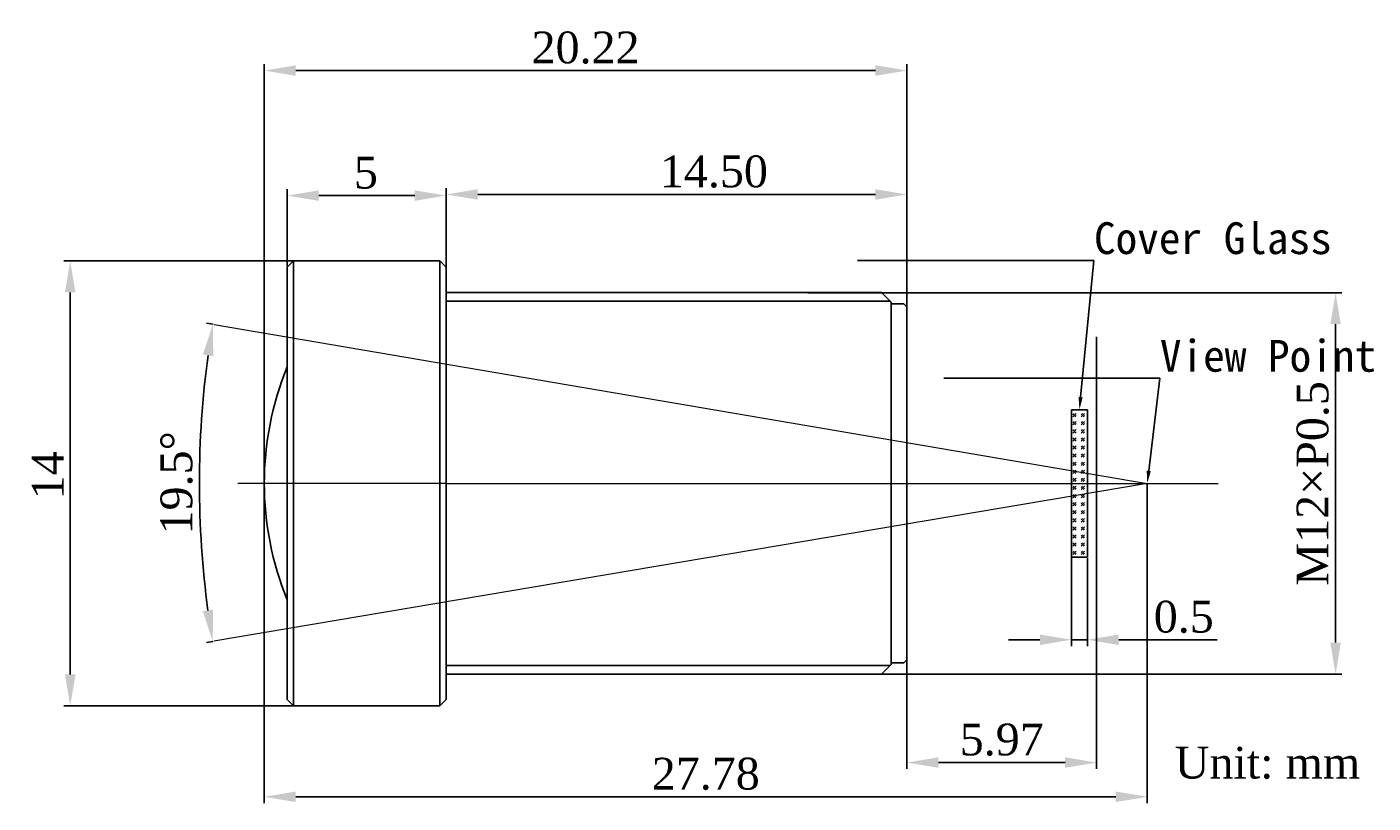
# Model space of a CAD drawing. Header units: millimetres. Extents: x 323.2 to 365.6, y 562.3 to 586.8.
import ezdxf
from ezdxf import colors
from ezdxf.entities.mleader import LeaderData, LeaderLine
from ezdxf.math import Vec2, Vec3

# ---------------------------------------------------------------- set-up
doc = ezdxf.new("R2010")
doc.units = ezdxf.units.MM
for name, color, linetype in [('1', 7, 'Continuous'), ('302', 191, 'Continuous'), ('501', 3, 'Continuous'), ('502', 121, 'Continuous'), ('7', 220, 'Continuous'), ('图框', 7, 'Continuous')]:
    doc.layers.add(name, color=color, linetype=linetype)
doc.layers.add('标注', color=7, linetype='Continuous', lineweight=9)
doc.styles.add('TXT', font='times.ttf', dxfattribs={"height": 1})
doc.dimstyles.new('hik1', dxfattribs={"dimscale": 0.33, "dimtxt": 1, "dimasz": 3, "dimexe": 0.6, "dimexo": 0.1, "dimtad": 1, "dimdec": 3, "dimdsep": 46, "dimtxsty": 'TXT', "dimcen": 2.5, "dimadec": 3, "dimazin": 2, "dimtm": 1e-09, "dimtfac": 1, "dimtdec": 3, "dimtmove": 0, "dimatfit": 3, "dimfxl": 1, "dimtolj": 1, "dimarcsym": 0})

# ---------------------------------------------------------------- blocks, each defined once
blk = doc.blocks.new('*D3')
at = {"layer": 'Defpoints', "color": 0, "ltscale": 0.1, "transparency": 16777216}
for p in [(324.59, 579.4), (332.097, 579.4), (332.164, 565.4)]:
    blk.add_point(p, dxfattribs=at)
at = {"layer": '图框', "color": 0, "lineweight": -2, "ltscale": 0.1, "transparency": 16777216}
for p, q in [((332.064, 579.4), (324.392, 579.4)), ((324.59, 566.39), (324.59, 578.41)), ((332.131, 565.4), (324.392, 565.4))]:
    blk.add_line(p, q, dxfattribs=at)
at = {"layer": '图框', "color": 0, "ltscale": 0.1, "transparency": 16777216}
for points in [[(324.425, 578.41), (324.755, 578.41), (324.59, 579.4)], [(324.425, 566.39), (324.755, 566.39), (324.59, 565.4)]]:
    blk.add_solid(points, dxfattribs=at)
at = {"layer": '图框', "color": 0, "ltscale": 0.1, "transparency": 16777216, "insert": (323.884, 572.651), "char_height": 1, "attachment_point": 5, "rotation": 90, "style": 'TXT'}
blk.add_mtext('\\A1;14', dxfattribs=at)
blk = doc.blocks.new('*D4')
at = {"layer": 'Defpoints', "color": 0, "ltscale": 0.1, "transparency": 16777216}
for p in [(347.766, 578.4), (347.384, 566.4), (364.402, 566.4)]:
    blk.add_point(p, dxfattribs=at)
at = {"layer": '图框', "color": 0, "lineweight": -2, "ltscale": 0.1, "transparency": 16777216}
for p, q in [((347.799, 578.4), (364.6, 578.4)), ((364.402, 577.41), (364.402, 567.39)), ((347.417, 566.4), (364.6, 566.4))]:
    blk.add_line(p, q, dxfattribs=at)
at = {"layer": '图框', "color": 0, "ltscale": 0.1, "transparency": 16777216}
for points in [[(364.237, 577.41), (364.567, 577.41), (364.402, 578.4)], [(364.237, 567.39), (364.567, 567.39), (364.402, 566.4)]]:
    blk.add_solid(points, dxfattribs=at)
at = {"layer": '图框', "color": 0, "ltscale": 0.1, "transparency": 16777216, "insert": (363.686, 572.4), "char_height": 1, "attachment_point": 5, "rotation": 90, "style": 'TXT'}
blk.add_mtext('\\A1;M12×P0.5', dxfattribs=at)
blk = doc.blocks.new('*D7')
at = {"layer": 'Defpoints', "color": 0, "ltscale": 0.1, "transparency": 16777216}
for p in [(356.092, 570.114), (356.592, 570.083), (356.092, 567.48)]:
    blk.add_point(p, dxfattribs=at)
at = {"layer": '图框', "color": 0, "lineweight": -2, "ltscale": 0.1, "transparency": 16777216}
for p, q in [((356.092, 570.081), (356.092, 567.282)), ((356.592, 570.05), (356.592, 567.282)), ((355.102, 567.48), (354.112, 567.48)), ((356.092, 567.48), (356.592, 567.48)), ((357.582, 567.48), (360.679, 567.48))]:
    blk.add_line(p, q, dxfattribs=at)
at = {"layer": '图框', "color": 0, "ltscale": 0.1, "transparency": 16777216}
for points in [[(355.102, 567.645), (355.102, 567.315), (356.092, 567.48)], [(357.582, 567.645), (357.582, 567.315), (356.592, 567.48)]]:
    blk.add_solid(points, dxfattribs=at)
at = {"layer": '图框', "color": 0, "ltscale": 0.1, "transparency": 16777216, "insert": (359.626, 568.196), "char_height": 1, "attachment_point": 5, "style": 'TXT'}
blk.add_mtext('\\A1;0.5', dxfattribs=at)
blk = doc.blocks.new('*D5')
at = {"layer": 'Defpoints', "color": 0, "ltscale": 0.1, "transparency": 16777216}
for p in [(356.882, 570.132), (350.915, 568.138), (350.915, 563.617)]:
    blk.add_point(p, dxfattribs=at)
at = {"layer": '图框', "color": 0, "lineweight": -2, "ltscale": 0.1, "transparency": 16777216}
for p, q in [((356.882, 570.099), (356.882, 563.419)), ((350.915, 568.105), (350.915, 563.419)), ((355.892, 563.617), (351.905, 563.617))]:
    blk.add_line(p, q, dxfattribs=at)
at = {"layer": '图框', "color": 0, "ltscale": 0.1, "transparency": 16777216}
for points in [[(351.905, 563.782), (351.905, 563.452), (350.915, 563.617)], [(355.892, 563.782), (355.892, 563.452), (356.882, 563.617)]]:
    blk.add_solid(points, dxfattribs=at)
at = {"layer": '图框', "color": 0, "ltscale": 0.1, "transparency": 16777216, "insert": (353.898, 564.333), "char_height": 1, "attachment_point": 5, "style": 'TXT'}
blk.add_mtext('\\A1;5.97', dxfattribs=at)
blk = doc.blocks.new('*D6')
at = {"layer": 'Defpoints', "color": 0, "ltscale": 0.1, "transparency": 16777216}
for p in [(336.42, 581.489), (336.42, 578.787), (350.915, 576.638)]:
    blk.add_point(p, dxfattribs=at)
at = {"layer": '图框', "color": 0, "lineweight": -2, "ltscale": 0.1, "transparency": 16777216}
for p, q in [((336.42, 578.82), (336.42, 581.687)), ((350.915, 576.671), (350.915, 581.687)), ((349.925, 581.489), (337.41, 581.489))]:
    blk.add_line(p, q, dxfattribs=at)
at = {"layer": '图框', "color": 0, "ltscale": 0.1, "transparency": 16777216}
for points in [[(337.41, 581.654), (337.41, 581.324), (336.42, 581.489)], [(349.925, 581.654), (349.925, 581.324), (350.915, 581.489)]]:
    blk.add_solid(points, dxfattribs=at)
at = {"layer": '图框', "color": 0, "ltscale": 0.1, "transparency": 16777216, "insert": (344.842, 582.205), "char_height": 1, "attachment_point": 5, "style": 'TXT'}
blk.add_mtext('\\A1;14.50', dxfattribs=at)
blk = doc.blocks.new('*D8')
at = {"layer": 'Defpoints', "color": 0, "ltscale": 0.1, "transparency": 16777216}
for p in [(336.42, 581.454), (331.42, 579.2), (336.42, 578.82)]:
    blk.add_point(p, dxfattribs=at)
at = {"layer": '图框', "color": 0, "lineweight": -2, "ltscale": 0.1, "transparency": 16777216}
for p, q in [((331.42, 579.233), (331.42, 581.652)), ((336.42, 578.853), (336.42, 581.652)), ((332.41, 581.454), (335.43, 581.454))]:
    blk.add_line(p, q, dxfattribs=at)
at = {"layer": '图框', "color": 0, "ltscale": 0.1, "transparency": 16777216}
for points in [[(332.41, 581.619), (332.41, 581.289), (331.42, 581.454)], [(335.43, 581.619), (335.43, 581.289), (336.42, 581.454)]]:
    blk.add_solid(points, dxfattribs=at)
at = {"layer": '图框', "color": 0, "ltscale": 0.1, "transparency": 16777216, "insert": (333.893, 582.169), "char_height": 1, "attachment_point": 5, "style": 'TXT'}
blk.add_mtext('\\A1;5', dxfattribs=at)
blk = doc.blocks.new('*D9')
at = {"layer": 'Defpoints', "color": 0, "ltscale": 0.1, "transparency": 16777216}
for p in [(350.915, 585.388), (330.695, 572.4), (350.915, 572.4)]:
    blk.add_point(p, dxfattribs=at)
at = {"layer": '标注', "color": 0, "lineweight": -2, "ltscale": 0.1, "transparency": 16777216}
for p, q in [((330.695, 572.433), (330.695, 585.586)), ((331.685, 585.388), (349.925, 585.388)), ((350.915, 572.433), (350.915, 585.586))]:
    blk.add_line(p, q, dxfattribs=at)
at = {"layer": '标注', "color": 0, "ltscale": 0.1, "transparency": 16777216}
for points in [[(331.685, 585.553), (331.685, 585.223), (330.695, 585.388)], [(349.925, 585.553), (349.925, 585.223), (350.915, 585.388)]]:
    blk.add_solid(points, dxfattribs=at)
at = {"layer": '标注', "color": 0, "ltscale": 0.1, "transparency": 16777216, "insert": (340.805, 586.104), "char_height": 1, "attachment_point": 5, "style": 'TXT'}
blk.add_mtext('\\A1;20.22', dxfattribs=at)
blk = doc.blocks.new('*D10')
at = {"layer": 'Defpoints', "color": 0, "ltscale": 0.1, "transparency": 16777216}
for p in [(330.695, 572.4), (358.477, 572.4), (358.477, 562.54)]:
    blk.add_point(p, dxfattribs=at)
at = {"layer": '标注', "color": 0, "lineweight": -2, "ltscale": 0.1, "transparency": 16777216}
for p, q in [((330.695, 572.367), (330.695, 562.342)), ((358.477, 572.367), (358.477, 562.342)), ((331.685, 562.54), (357.487, 562.54))]:
    blk.add_line(p, q, dxfattribs=at)
at = {"layer": '标注', "color": 0, "ltscale": 0.1, "transparency": 16777216}
for points in [[(331.685, 562.705), (331.685, 562.375), (330.695, 562.54)], [(357.487, 562.705), (357.487, 562.375), (358.477, 562.54)]]:
    blk.add_solid(points, dxfattribs=at)
at = {"layer": '标注', "color": 0, "ltscale": 0.1, "transparency": 16777216, "insert": (344.586, 563.257), "char_height": 1, "attachment_point": 5, "style": 'TXT'}
blk.add_mtext('\\A1;27.78', dxfattribs=at)
blk = doc.blocks.new('*D11')
at = {"layer": 'Defpoints', "color": 0, "ltscale": 0.1, "transparency": 16777216}
for p in [(329.122, 577.398), (328.703, 574.087), (358.477, 572.4), (358.477, 572.4), (329.105, 567.432)]:
    blk.add_point(p, dxfattribs=at)
at = {"layer": '标注', "color": 0, "lineweight": -2, "ltscale": 0.1, "transparency": 16777216}
for p, q in [((329.089, 577.404), (328.883, 577.439)), ((329.073, 567.426), (328.878, 567.393))]:
    blk.add_line(p, q, dxfattribs=at)
blk.add_arc((358.477, 572.4), 29.822, 172.2397, 187.6995, dxfattribs=at)
at = {"layer": '标注', "color": 0, "ltscale": 0.1, "transparency": 16777216}
for points in [[(328.765, 576.452), (329.091, 576.402), (329.078, 577.406)], [(329.087, 568.43), (328.761, 568.38), (329.073, 567.426)]]:
    blk.add_solid(points, dxfattribs=at)
at = {"layer": '标注', "color": 0, "ltscale": 0.1, "transparency": 16777216, "insert": (327.939, 572.417), "char_height": 1, "attachment_point": 5, "rotation": 89.9696, "style": 'TXT'}
blk.add_mtext('\\A1;19.5%%d', dxfattribs=at)

msp = doc.modelspace()

# ---------------------------------------------------------------- hatches: boundary and pattern name
at = {"layer": '图框', "ltscale": 0.1}
h = msp.add_hatch(dxfattribs=at)
h.set_pattern_fill('GOST_GLASS', scale=0.03, style=0)
h.set_pattern_definition([(45, (-419.50087, 318.91693), (0.25455844, 0), [0.15, -0.21]), (45, (-419.43723, 318.91693), (0.25455844, 0), [0.06, -0.3]), (45, (-419.50087, 318.98057), (0.25455844, 0), [0.06, -0.3])])
h.paths.add_polyline_path([(356.5919, 574.7178), (355.9919, 574.7178), (355.9919, 574.7022), (355.9919, 572.4004), (356.5919, 572.4004)])
h.paths.add_polyline_path([(356.5919, 572.4004), (355.9919, 572.4004), (355.9919, 570.2666), (355.9919, 570.0809), (356.5919, 570.0831)])

# ---------------------------------------------------------------- linework, layer by layer
at = {"layer": '1', "color": 7}
for p, q in [((336.4201, 578.1304), (350.3849, 578.1304)), ((336.4201, 566.6704), (350.3849, 566.6704))]:
    msp.add_line(p, q, dxfattribs=at)
at = {"layer": '1', "color": 7, "linetype": 'Continuous', "ltscale": 0.2}
msp.add_line((356.8819, 567.7925), (356.8819, 577.0084), dxfattribs=at)
at = {"layer": '302', "color": 7}
msp.add_arc((340.3253, 572.4004), 9.63, 157.62801, 202.37199, dxfattribs=at)
at = {"layer": '501', "color": 7}
for p, q in [((336.4201, 578.4004), (350.1149, 578.4004)), ((350.4149, 578.1004), (350.1149, 578.4004)), ((350.4149, 578.1004), (350.4149, 566.7004)), ((350.4149, 578.0504), (350.8149, 578.0504)), ((350.9149, 577.9504), (350.8149, 578.0504)), ((350.9149, 577.9504), (350.9149, 566.8504)), ((350.4149, 566.7004), (350.1149, 566.4004)), ((350.4149, 566.7504), (350.8149, 566.7504)), ((350.9149, 566.8504), (350.8149, 566.7504)), ((336.4201, 566.4004), (350.1149, 566.4004))]:
    msp.add_line(p, q, dxfattribs=at)
at = {"layer": '502', "color": 7}
for p, q in [((331.6201, 579.4004), (331.4201, 579.2004)), ((331.6201, 579.4004), (336.2201, 579.4004)), ((331.4201, 579.2004), (331.4201, 565.6004)), ((336.4201, 579.2004), (336.4201, 565.6004)), ((331.6201, 565.4004), (331.4201, 565.6004)), ((331.6201, 565.4004), (336.2201, 565.4004))]:
    msp.add_line(p, q, dxfattribs=at)
at = {"layer": '502', "color": 7, "ltscale": 1.5}
for p, q in [((336.4201, 579.2004), (336.2201, 579.4004)), ((336.4201, 565.6004), (336.2201, 565.4004))]:
    msp.add_line(p, q, dxfattribs=at)
at = {"layer": '7', "color": 7, "linetype": 'Continuous'}
for p, q in [((356.0919, 574.7178), (356.5919, 574.7178)), ((356.0919, 574.6866), (356.0919, 574.7178)), ((356.0919, 574.6866), (356.0919, 572.4004)), ((356.5919, 574.7178), (356.5919, 572.4004)), ((356.0919, 570.1143), (356.0919, 572.4004)), ((356.5919, 570.0831), (356.5919, 572.4004)), ((356.0919, 570.1143), (356.0919, 570.0831)), ((356.0919, 570.0831), (356.5919, 570.0831))]:
    msp.add_line(p, q, dxfattribs=at)
at = {"layer": '图框', "color": 7, "ltscale": 0.1}
for p, q in [((331.6201, 579.4004), (331.6201, 565.4004)), ((336.2201, 579.4004), (336.2201, 565.4004))]:
    msp.add_line(p, q, dxfattribs=at)
at = {"layer": '标注', "ltscale": 0.1}
for p, q in [((329.1216, 577.3985), (358.477, 572.4004)), ((358.477, 572.4004), (329.1054, 567.4318)), ((336.4201, 572.4004), (329.8618, 572.4004)), ((336.4201, 572.4004), (360.7067, 572.4004)), ((358.477, 572.3674), (358.477, 572.4004))]:
    msp.add_line(p, q, dxfattribs=at)

# ---------------------------------------------------------------- texts
at = {"layer": '标注', "ltscale": 0.1, "style": 'TXT'}
msp.add_text('Unit: mm', height=1, dxfattribs=at).set_placement((359.3435, 563.1143))

# ---------------------------------------------------------------- dimensions: what is measured, and where the dimension line sits
at = {"layer": '图框', "color": 7, "ltscale": 0.1}
for base, p1, p2, picture, middle in [((336.4201, 581.4543), (331.4201, 579.2004), (336.4201, 578.8203), '*D8', (333.8927, 581.4543)), ((356.0919, 567.4796), (356.5919, 570.0831), (356.0919, 570.1143), '*D7', (359.6257, 567.4796))]:
    dim = msp.add_linear_dim(base=base, p1=p1, p2=p2, dimstyle='hik1', dxfattribs=at)
    dim.commit()
    dim.dimension.update_dxf_attribs({"geometry": picture, "text_midpoint": middle, "dimtype": 160})
for base, p1, p2, text, picture, middle in [((336.4201, 581.4891), (350.9149, 576.6382), (336.4201, 578.787), '14.50', '*D6', (344.842, 581.4891)), ((350.9149, 563.617), (356.8819, 570.1315), (350.9149, 568.1379), '5.97', '*D5', (353.8984, 563.617))]:
    dim = msp.add_linear_dim(base=base, p1=p1, p2=p2, text=text, dimstyle='hik1', dxfattribs=at)
    dim.commit()
    dim.dimension.update_dxf_attribs({"geometry": picture, "text_midpoint": middle, "dimtype": 160})
for base, p1, p2, text, picture, middle in [((324.5904, 579.4004), (332.1644, 565.4004), (332.0973, 579.4004), '14', '*D3', (324.5904, 572.6505)), ((364.4021, 566.4004), (347.7657, 578.4004), (347.3841, 566.4004), 'M12×P0.5', '*D4', (364.4021, 572.4004))]:
    dim = msp.add_linear_dim(base=base, p1=p1, p2=p2, angle=90, text=text, dimstyle='hik1', dxfattribs=at)
    dim.commit()
    dim.dimension.update_dxf_attribs({"geometry": picture, "text_midpoint": middle, "dimtype": 160})
at = {"layer": '标注', "ltscale": 0.1}
dim = msp.add_linear_dim(base=(350.9149, 585.388), p1=(330.6953, 572.4004), p2=(350.9149, 572.4004), dimstyle='hik1', dxfattribs=at)
dim.commit()
dim.dimension.update_dxf_attribs({"geometry": '*D9', "text_midpoint": (340.8051, 586.1043)})
dim = msp.add_angular_dim_2l(base=(328.7027, 574.0865), line1=((358.477, 572.4004), (329.1054, 567.4318)), line2=((329.1216, 577.3985), (358.477, 572.4004)), text='19.5%%d', dimstyle='hik1', dxfattribs=at)
dim.commit()
dim.dimension.update_dxf_attribs({"geometry": '*D11', "text_midpoint": (327.9386, 572.4167)})
dim = msp.add_linear_dim(base=(358.477, 562.5404), p1=(330.6953, 572.4004), p2=(358.477, 572.4004), text='27.78', dimstyle='hik1', dxfattribs=at)
dim.commit()
dim.dimension.update_dxf_attribs({"geometry": '*D10', "text_midpoint": (344.5861, 563.2567)})

# ---------------------------------------------------------------- leaders
ml = msp.add_multileader_mtext('Standard', dxfattribs=at)
ml.set_content('{\\fSimSun|b0|i0|c134|p2;Cover Glass}', color=256, style='TXT')
ml.set_leader_properties()
ml.build(insert=Vec2(0, 0))
ml.multileader.update_dxf_attribs({"text_left_attachment_type": 6, "text_right_attachment_type": 6, "dogleg_length": 0, "arrow_head_size": 0.4})
ctx = ml.context
ctx.base_point, ctx.char_height, ctx.arrow_head_size, ctx.landing_gap_size, ctx.plane_origin = Vec3(356.8006, 579.4147), 1, 0.4, 0, Vec3(356.3419, 574.7178)
ctx.left_attachment, ctx.right_attachment = 6, 6
notes = []
notes.append((ctx, [(0, (1, 1, 0), (356.8006, 579.4147), (1, 0), 0, [(0, [(356.3419, 574.7178)], 0, [])])]))
ctx.mtext.insert, ctx.mtext.line_spacing_style, ctx.mtext.flow_direction = Vec3(356.8006, 580.6147), 2, 5
ml = msp.add_multileader_mtext('Standard', dxfattribs=at)
ml.set_content('{\\fSimSun|b0|i0|c134|p2;View Point}', color=256, style='TXT')
ml.set_leader_properties()
ml.build(insert=Vec2(0, 0))
ml.multileader.update_dxf_attribs({"text_left_attachment_type": 6, "text_right_attachment_type": 6, "dogleg_length": 0, "arrow_head_size": 0.4})
ctx = ml.context
ctx.base_point, ctx.char_height, ctx.arrow_head_size, ctx.landing_gap_size, ctx.plane_origin = Vec3(358.8736, 575.7132), 1, 0.4, 0, Vec3(358.477, 572.4004)
ctx.left_attachment, ctx.right_attachment = 6, 6
notes.append((ctx, [(0, (1, 1, 0), (358.8736, 575.7132), (1, 0), 0, [(0, [(358.477, 572.4004)], 0, [])])]))
ctx.mtext.insert, ctx.mtext.line_spacing_style, ctx.mtext.flow_direction = Vec3(358.8736, 576.9132), 2, 5
for ctx, leaders in notes:
    for number, flags, end, landing, length, lines in leaders:
        leader = LeaderData()
        leader.index, (leader.has_last_leader_line, leader.has_dogleg_vector, leader.attachment_direction) = number, flags
        leader.last_leader_point, leader.dogleg_vector, leader.dogleg_length = Vec3(end), Vec3(landing), length
        for number, points, colour, breaks in lines:
            line = LeaderLine()
            line.index, line.vertices, line.color, line.breaks = number, Vec3.list(points), colors.encode_raw_color(colour), breaks
            leader.lines.append(line)
        ctx.leaders.append(leader)

doc.saveas('drawing.dxf')
